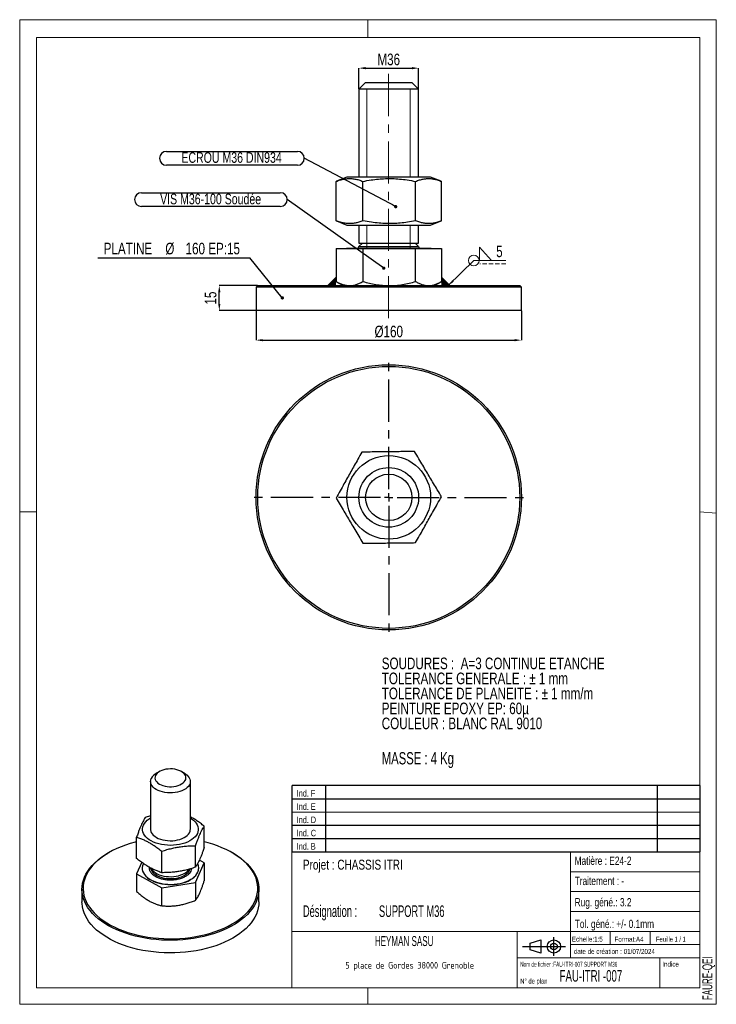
# Model space of a CAD drawing. Header units: millimetres. Extents: x 0 to 210, y 0 to 297.
import ezdxf

# ---------------------------------------------------------------- set-up
doc = ezdxf.new("R2010")
doc.units = ezdxf.units.MM
doc.header["$PDSIZE"] = -1
doc.linetypes.add('CENTERX2', pattern=[20.32, 12.7, -2.54, 2.54, -2.54])
doc.linetypes.add('HIDDEN', pattern=[1.905, 1.27, -0.635])
for name, color, linetype in [('COTES', 1, 'Continuous'), ('NOTES', 6, 'Continuous'), ('TRAIT-MIXTES', 3, 'CENTERX2')]:
    doc.layers.add(name, color=color, linetype=linetype)
doc.layers.add('TRAIT-FORT', color=4, linetype='Continuous', lineweight=25)
doc.styles.add('SLDTEXTSTYLE0', font='TXT', dxfattribs={"width": 0.75})
doc.styles.add('SLDTEXTSTYLE1', font='TXT', dxfattribs={"width": 0.6875})
doc.styles.add('SLDTEXTSTYLE2', font='TXT', dxfattribs={"width": 0.605})
doc.styles.add('SLDTEXTSTYLE3', font='TXT', dxfattribs={"width": 0.692308})
doc.styles.add('SLDTEXTSTYLE4', font='TXT', dxfattribs={"width": 0.7})
doc.styles.add('SLDTEXTSTYLE5', font='TXT', dxfattribs={"width": 0.568363})
doc.styles.add('SLDTEXTSTYLE6', font='TXT', dxfattribs={"width": 0.620127})
doc.styles.add('SLDTEXTSTYLE7', font='TXT', dxfattribs={"width": 0.598219})
doc.styles.add('SLDTEXTSTYLE8', font='ISOCP3', dxfattribs={"width": 0.96})
doc.dimstyles.new('SLDDIMSTYLE0', dxfattribs={"dimtxt": 3.5, "dimasz": 2, "dimexe": 0, "dimexo": 0.0625, "dimgap": 0.875, "dimtad": 1, "dimlfac": 2, "dimrnd": 1e-09, "dimzin": 12, "dimdsep": 46, "dimtxsty": 'SLDTEXTSTYLE0', "dimsah": 1, "dimcen": 0.09, "dimadec": 0, "dimazin": 3, "dimtfac": 1, "dimtmove": 0, "dimatfit": 0, "dimfxl": 1, "dimfrac": 2, "dimtolj": 1, "dimtzin": 12, "dimarcsym": 0})
doc.dimstyles.new('SLDDIMSTYLE1', dxfattribs={"dimtxt": 3.5, "dimasz": 2, "dimexe": 0, "dimexo": 0.0625, "dimgap": 0.875, "dimtad": 1, "dimlfac": 2, "dimrnd": 1e-09, "dimzin": 12, "dimdsep": 46, "dimtxsty": 'SLDTEXTSTYLE0', "dimsah": 1, "dimcen": 0.09, "dimadec": 0, "dimazin": 3, "dimtfac": 1, "dimtofl": 0, "dimtmove": 0, "dimatfit": 3, "dimfxl": 1, "dimfrac": 2, "dimtolj": 1, "dimtzin": 12, "dimarcsym": 0})
doc.dimstyles.new('SLDDIMSTYLE2', dxfattribs={"dimtxt": 0.18, "dimasz": 1, "dimexe": 0, "dimexo": 0.0625, "dimgap": 0, "dimtad": 0, "dimtih": 1, "dimtoh": 1, "dimdec": 0, "dimrnd": 1e-09, "dimzin": 0, "dimdsep": 46, "dimtxsty": 'Standard', "dimblk1": 'DOT', "dimblk2": 'DOT', "dimsah": 1, "dimcen": 0.09, "dimadec": 0, "dimazin": 0, "dimtfac": 1, "dimtdec": 0, "dimtofl": 0, "dimtmove": 0, "dimatfit": 3, "dimldrblk": 'DOT', "dimfxl": 1, "dimfrac": 2, "dimtolj": 1, "dimtzin": 0, "dimarcsym": 0})
doc.dimstyles.new('SLDDIMSTYLE3', dxfattribs={"dimtxt": 0.18, "dimasz": 2, "dimexe": 0, "dimexo": 0.0625, "dimgap": 0, "dimtad": 0, "dimtih": 1, "dimtoh": 1, "dimdec": 0, "dimrnd": 1e-09, "dimzin": 0, "dimdsep": 46, "dimtxsty": 'Standard', "dimsah": 1, "dimcen": 0.09, "dimadec": 0, "dimazin": 0, "dimtfac": 2, "dimtdec": 0, "dimtofl": 0, "dimtmove": 0, "dimatfit": 3, "dimfxl": 1, "dimfrac": 2, "dimtolj": 1, "dimtzin": 0, "dimarcsym": 0})

# ---------------------------------------------------------------- blocks, each defined once
blk = doc.blocks.new('TAB MODIFS')
for p, q in [((123, 20), (0, 20)), ((0, 0), (0, 20)), ((10, 20), (10, 0)), ((110, 20), (110, 0)), ((123, 0), (123, 20)), ((0, 16), (123, 16)), ((0, 8), (123, 8)), ((0, 4), (123, 4)), ((0, 0), (123, 0))]:
    blk.add_line(p, q)
at = {"color": 7, "linetype": 'Continuous', "lineweight": 18}
blk.add_line((0, 12), (123, 12), dxfattribs=at)
at = {"color": 7}
for tag in ['AUTOATTR0', 'AUTOATTR1', 'AUTOATTR2', 'AUTOATTR3', 'AUTOATTR4', 'AUTOATTR5', 'AUTOATTR6', 'AUTOATTR7', 'AUTOATTR8', 'AUTOATTR9']:
    blk.add_attdef(tag, (0, 0), '', height=1, dxfattribs=at)
at = {"layer": 'NOTES', "color": 211, "char_height": 2, "attachment_point": 1, "style": 'SLDTEXTSTYLE0'}
for s, insert in [('Ind. F', (1.36, 18.66)), ('Ind. E', (1.36, 14.66)), ('Ind. D', (1.36, 10.66)), ('Ind. C', (1.36, 6.66)), ('Ind. B', (1.36, 2.66))]:
    blk.add_mtext(s, dxfattribs=dict(at, insert=insert))
blk = doc.blocks.new('Bloc2')
for p, q in [((2.32, 3.8), (5.55, 4.8)), ((2.32, 1.8), (2.32, 3.8)), ((5.55, 4.8), (5.55, 0.8)), ((9.48, 0), (9.48, 5.6)), ((0, 2.8), (12.98, 2.8)), ((5.55, 0.8), (2.32, 1.8))]:
    blk.add_line(p, q)
for radius in [2, 1]:
    blk.add_circle((9.48, 2.8), radius)
blk = doc.blocks.new('SW_NOTE_0')
at = {"layer": 'NOTES', "color": 0, "char_height": 3.5, "attachment_point": 1, "style": 'SLDTEXTSTYLE0'}
for s, insert in [('SOUDURES :  A=3 CONTINUE ETANCHE', (0, 4.51)), ('TOLERANCE GENERALE : ± 1 mm', (0, -0.01)), ('TOLERANCE DE PLANEITE : ± 1 mm/m', (0, -4.54)), ('PEINTURE EPOXY EP: 60µ', (0, -9.07)), ('COULEUR : BLANC RAL 9010', (0, -13.59))]:
    blk.add_mtext(s, dxfattribs=dict(at, insert=insert))
blk = doc.blocks.new('SW_NOTE_1')
at = {"layer": 'NOTES', "color": 0, "char_height": 3.5, "attachment_point": 1, "style": 'SLDTEXTSTYLE7'}
for s, insert in [('Désignation :', (0, 4.51)), ('SUPPORT M36', (22.92, 4.51))]:
    blk.add_mtext(s, dxfattribs=dict(at, insert=insert))
blk = doc.blocks.new('SW_NOTE_2')
at = {"layer": 'NOTES', "color": 0, "insert": (20.94, 2.58), "char_height": 2, "attachment_point": 2, "style": 'SLDTEXTSTYLE8'}
blk.add_mtext('5 place de Gordes 38000 Grenoble', dxfattribs=at)
blk = doc.blocks.new('_D')
at = {"layer": 'COTES', "color": 0, "lineweight": -2, "transparency": 16777216}
for p, q in [((71.68, 216.79), (60.16, 216.79)), ((60.16, 211.29), (60.16, 214.79)), ((71.18, 209.29), (60.16, 209.29))]:
    blk.add_line(p, q, dxfattribs=at)
at = {"layer": 'COTES', "color": 0, "transparency": 16777216}
for points in [[(59.82, 214.79), (60.49, 214.79), (60.16, 216.79)], [(59.82, 211.29), (60.49, 211.29), (60.16, 209.29)]]:
    blk.add_solid(points, dxfattribs=at)
at = {"layer": 'Defpoints', "color": 0, "transparency": 16777216}
for p in [(60.16, 216.79), (71.74, 216.79), (71.24, 209.29)]:
    blk.add_point(p, dxfattribs=at)
at = {"layer": 'COTES', "color": 0, "transparency": 16777216, "insert": (55.78, 213.04), "char_height": 3.5, "attachment_point": 2, "rotation": 90, "style": 'SLDTEXTSTYLE0'}
blk.add_mtext('\\A1;15', dxfattribs=at)
blk = doc.blocks.new('_D_1')
at = {"layer": 'COTES', "color": 0, "lineweight": -2, "transparency": 16777216}
for p, q in [((71.24, 209.23), (71.24, 200.33)), ((151.24, 209.23), (151.24, 200.33)), ((73.24, 200.33), (149.24, 200.33))]:
    blk.add_line(p, q, dxfattribs=at)
at = {"layer": 'COTES', "color": 0, "transparency": 16777216}
for points in [[(73.24, 200.66), (73.24, 200), (71.24, 200.33)], [(149.24, 200.66), (149.24, 200), (151.24, 200.33)]]:
    blk.add_solid(points, dxfattribs=at)
at = {"layer": 'Defpoints', "color": 0, "transparency": 16777216}
for p in [(71.24, 209.29), (151.24, 209.29), (151.24, 200.33)]:
    blk.add_point(p, dxfattribs=at)
at = {"layer": 'COTES', "color": 0, "transparency": 16777216, "insert": (111.24, 204.7), "char_height": 3.5, "attachment_point": 2, "style": 'SLDTEXTSTYLE0'}
blk.add_mtext('\\A1;%%c160', dxfattribs=at)
blk = doc.blocks.new('_D_2')
at = {"layer": 'COTES', "color": 0, "lineweight": -2, "transparency": 16777216}
for p, q in [((102.24, 276.1), (102.24, 282.38)), ((104.24, 282.38), (118.24, 282.38)), ((120.24, 276.1), (120.24, 282.38))]:
    blk.add_line(p, q, dxfattribs=at)
at = {"layer": 'COTES', "color": 0, "transparency": 16777216}
for points in [[(104.24, 282.72), (104.24, 282.05), (102.24, 282.38)], [(118.24, 282.72), (118.24, 282.05), (120.24, 282.38)]]:
    blk.add_solid(points, dxfattribs=at)
at = {"layer": 'Defpoints', "color": 0, "transparency": 16777216}
for p in [(120.24, 282.38), (102.24, 276.04), (120.24, 276.04)]:
    blk.add_point(p, dxfattribs=at)
at = {"layer": 'COTES', "color": 0, "transparency": 16777216, "insert": (111.24, 286.76), "char_height": 3.5, "attachment_point": 2, "style": 'SLDTEXTSTYLE0'}
blk.add_mtext('\\A1;M36', dxfattribs=at)
blk = doc.blocks.new('SW_NOTE_3')
at = {"layer": 'NOTES', "color": 0}
blk.add_line((-45.84, 0), (0, 0), dxfattribs=at)
at = {"layer": 'NOTES', "color": 0, "char_height": 3.5, "attachment_point": 2, "style": 'SLDTEXTSTYLE0'}
for s, insert in [('PLATINE', (-36.72, 4.56)), ('%%c', (-24.08, 4.56)), ('160 EP:15', (-11.15, 4.56))]:
    blk.add_mtext(s, dxfattribs=dict(at, insert=insert))
blk = doc.blocks.new('_DOT')
at = {"color": 0, "linetype": 'ByBlock', "lineweight": -2}
blk.add_line((-0.5, 0), (-1, 0), dxfattribs=at)
at = {"color": 0, "linetype": 'ByBlock', "const_width": 0.5}
blk.add_lwpolyline([(-0.25, 0, 1), (0.25, 0, 1)], format="xyb", close=True, dxfattribs=at)
blk = doc.blocks.new('SW_NOTE_4')
at = {"layer": 'NOTES', "color": 0}
for p, q in [((-41.57, 2.08), (-2.08, 2.08)), ((-2.08, -2.08), (-41.57, -2.08))]:
    blk.add_line(p, q, dxfattribs=at)
for centre, start, end in [((-41.57, 0), 90, 270), ((-2.08, 0), 270, 90)]:
    blk.add_arc(centre, 2.08, start, end, dxfattribs=at)
at = {"layer": 'NOTES', "color": 0, "insert": (-21.93, 1.82), "char_height": 3.175, "attachment_point": 2, "style": 'SLDTEXTSTYLE0'}
blk.add_mtext('ECROU M36 DIN934', dxfattribs=at)
blk = doc.blocks.new('SW_NOTE_5')
at = {"layer": 'NOTES', "color": 0}
for p, q in [((-43.96, 2.08), (-2.08, 2.08)), ((-2.08, -2.08), (-43.96, -2.08))]:
    blk.add_line(p, q, dxfattribs=at)
for centre, start, end in [((-43.96, 0), 90, 270), ((-2.08, 0), 270, 90)]:
    blk.add_arc(centre, 2.08, start, end, dxfattribs=at)
at = {"layer": 'NOTES', "color": 0, "insert": (-23.09, 1.77), "char_height": 3.175, "attachment_point": 2, "style": 'SLDTEXTSTYLE0'}
blk.add_mtext('VIS M36-100 Soudée', dxfattribs=at)
blk = doc.blocks.new('SW_SYMBOL_WELD_FILL')
at = {"color": 0, "linetype": 'Continuous', "lineweight": 18}
for p, q in [((100, 0), (100, 900)), ((100, 900), (900, 0)), ((100, 0), (900, 0))]:
    blk.add_line(p, q, dxfattribs=at)
blk = doc.blocks.new('SW_WELDSYMBOL_0')
at = {"color": 0, "linetype": 'Continuous', "lineweight": 18}
blk.add_line((9.64, 0), (0, 0), dxfattribs=at)
at = {"color": 0, "linetype": 'HIDDEN', "lineweight": 18}
blk.add_line((9.64, -1), (1.8, -1), dxfattribs=at)
at = {"color": 0, "linetype": 'Continuous', "lineweight": 18}
blk.add_circle((0, 0), 1.62, dxfattribs=at)
at = {"color": 0, "linetype": 'Continuous', "lineweight": 18, "xscale": 0.004470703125, "yscale": 0.004470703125, "zscale": 0.004470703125}
blk.add_blockref('SW_SYMBOL_WELD_FILL', (1.27, 0), dxfattribs=at)
at = {"color": 0, "linetype": 'Continuous', "lineweight": 18, "insert": (6.75, 4.51), "char_height": 3.5, "attachment_point": 1, "style": 'SLDTEXTSTYLE0'}
blk.add_mtext('5', dxfattribs=at)
blk = doc.blocks.new('SW_CENTERMARKSYMBOL_0')
at = {"layer": 'TRAIT-MIXTES', "color": 0}
for p, q in [((0, 2.5), (0, 40.75)), ((-2.5, 0), (-40.75, 0)), ((0, 0), (-1.25, 0)), ((0, 0), (0, 1.25)), ((0, 0), (0, -1.25)), ((0, 0), (1.25, 0)), ((2.5, 0), (40.75, 0)), ((0, -2.5), (0, -40.75))]:
    blk.add_line(p, q, dxfattribs=at)

msp = doc.modelspace()

# ---------------------------------------------------------------- hatches: boundary and pattern name
at = {"lineweight": 18}
for points in [[(95.364, 219.2888), (95.364, 218.0169), (95.364, 216.7888), (92.864, 216.7888)], [(127.116, 219.2888), (127.116, 218.0169), (127.116, 216.7888), (129.616, 216.7888)]]:
    msp.add_hatch(color=256, dxfattribs=at).paths.add_polyline_path(points, flags=0)

# ---------------------------------------------------------------- linework, layer by layer
for p, q in [((-0.0171, 297), (209.9829, 297)), ((-0.0171, 297), (-0.0171, 0)), ((104.9829, 297), (104.9829, 291.6268)), ((209.9829, 297), (209.9829, 0)), ((5, 291.6268), (205, 291.6268)), ((5, 291.6268), (5, 148.5091)), ((205, 291.6268), (204.9999, 5.0001)), ((102.24, 276.0388), (117.7221, 276.0388)), ((104.6165, 276.0388), (104.6165, 249.5388)), ((117.7221, 276.0388), (117.7221, 249.5388)), ((104.6165, 235.0388), (104.6165, 227.8992)), ((117.7221, 235.0388), (117.7221, 227.8888)), ((95.364, 219.2888), (92.864, 216.7888)), ((127.116, 219.2888), (129.616, 216.7888)), ((-0.0171, 148.5091), (5, 148.5091)), ((5, 148.5091), (5, 5.0001)), ((205, 148.5184), (209.9829, 148.1054)), ((5, 67.6922), (5, 5.0001)), ((81.9999, 46.0001), (81.9999, 5.0001)), ((204.9999, 46.0001), (81.9999, 46.0001)), ((165.9999, 46.0001), (165.9999, 14.0001)), ((204.9999, 46.0001), (204.9999, 5.0001)), ((165.9999, 40.0001), (204.9999, 40.0001)), ((165.9999, 34.0001), (204.9999, 34.0001)), ((165.9999, 28.0001), (204.9999, 28.0001)), ((81.9999, 22.0001), (204.9999, 22.0001)), ((149.9999, 22.0001), (149.9999, 5.0001)), ((177.9999, 22.0001), (177.9999, 18.0001)), ((189.9999, 22.0001), (189.9999, 18.0001)), ((165.9999, 18.0001), (204.9999, 18.0001)), ((149.9999, 14.0001), (204.9999, 14.0001)), ((192.9999, 14.0001), (192.9999, 5.0001)), ((5, 5.0001), (204.9999, 5.0001)), ((81.9999, 5.0001), (204.9999, 5.0001)), ((104.9829, 0), (104.9829, 5.0001)), ((-0.0171, 0), (209.9829, 0))]:
    msp.add_line(p, q, dxfattribs=at)
at = {"layer": 'TRAIT-FORT', "lineweight": 25}
for p, q in [((104.24, 278.0388), (102.24, 276.0388)), ((104.24, 278.0388), (105.2206, 278.0388)), ((105.2206, 278.0388), (118.24, 278.0388)), ((120.24, 276.0388), (118.24, 278.0388)), ((102.24, 276.0388), (102.24, 249.5388)), ((103.5008, 276.0388), (102.24, 276.0388)), ((120.24, 276.0388), (103.5008, 276.0388)), ((120.24, 249.5388), (120.24, 276.0388)), ((98.6255, 249.5388), (95.4719, 248.2647)), ((105.0654, 249.5388), (98.6255, 249.5388)), ((123.8545, 249.5388), (105.0654, 249.5388)), ((127.0081, 248.2647), (123.8545, 249.5388)), ((95.4801, 248.2623), (95.364, 248.2206)), ((95.364, 236.357), (95.364, 248.2206)), ((103.4684, 236.357), (103.4684, 248.2206)), ((119.3444, 236.357), (119.3444, 248.2206)), ((127.116, 236.357), (127.116, 248.2206)), ((95.364, 236.357), (95.4801, 236.315)), ((95.4719, 236.3129), (98.6255, 235.0388)), ((98.6255, 235.0388), (105.0654, 235.0388)), ((102.24, 235.0388), (102.24, 229.6213)), ((105.0654, 235.0388), (123.8545, 235.0388)), ((120.24, 229.6213), (120.24, 235.0388)), ((123.8545, 235.0388), (127.0081, 236.3129)), ((103.3225, 229.6213), (102.24, 228.5388)), ((102.24, 229.6213), (120.24, 229.6213)), ((120.24, 228.5388), (119.1575, 229.6213)), ((95.364, 227.9388), (95.364, 218.0169)), ((95.364, 227.9388), (103.4684, 227.9388)), ((98.4625, 228.0388), (98.4625, 227.9388)), ((98.4625, 228.0388), (124.0175, 228.0388)), ((102.24, 228.5388), (120.24, 228.5388)), ((103.4684, 227.9388), (103.4684, 218.0169)), ((103.4684, 227.9388), (119.3444, 227.9388)), ((119.3444, 218.0169), (119.3444, 227.9388)), ((119.3444, 227.9388), (127.116, 227.9388)), ((124.0175, 227.9388), (124.0175, 228.0388)), ((127.116, 227.9388), (127.116, 218.0169)), ((95.4718, 217.9596), (95.364, 218.0169)), ((95.4694, 217.9554), (97.49, 216.7888)), ((124.99, 216.7888), (127.0106, 217.9554)), ((71.74, 216.7888), (71.24, 216.2888)), ((71.24, 216.2888), (71.24, 209.2888)), ((151.24, 216.2888), (71.24, 216.2888)), ((71.74, 216.7888), (150.74, 216.7888)), ((151.24, 216.2888), (150.74, 216.7888)), ((151.24, 209.2888), (151.24, 216.2888)), ((147.5879, 209.2888), (71.24, 209.2888)), ((151.24, 209.2888), (147.5879, 209.2888)), ((42.1257, 70.2197), (41.1827, 69.6751)), ((49.6694, 69.6751), (48.7264, 70.2197)), ((39.4261, 67.2263), (39.4261, 52.8008)), ((51.4261, 52.8008), (51.4261, 67.2263)), ((39.4261, 56.8416), (37.8515, 56.3513)), ((55.6163, 47.2779), (55.6163, 53.736)), ((35.2359, 43.9723), (35.2359, 50.4304)), ((53.0007, 41.357), (53.0007, 47.8151)), ((26.8026, 45.7206), (26.5668, 45.5845)), ((42.8105, 39.7042), (42.8105, 46.1623)), ((64.2853, 45.5845), (64.0496, 45.7206)), ((36.756, 42.8309), (35.2359, 39.3898)), ((53.0007, 36.7745), (55.6163, 42.6954)), ((55.6163, 42.6954), (54.1584, 43.5169)), ((55.6163, 42.6954), (55.6163, 37.2943)), ((35.2359, 39.3898), (42.8105, 35.1216)), ((35.2359, 39.3898), (35.2359, 33.9887)), ((36.9077, 41.097), (36.9077, 41.0426)), ((53.9444, 41.0426), (53.9444, 41.097)), ((42.8105, 35.1216), (53.0007, 36.7745)), ((53.0007, 36.7745), (53.0007, 31.3734)), ((18.7594, 34.7008), (18.7594, 30.8903)), ((42.8105, 29.7205), (42.8105, 35.1216)), ((72.0927, 30.8903), (72.0927, 34.7008))]:
    msp.add_line(p, q, dxfattribs=at)
at = {"layer": 'TRAIT-FORT', "lineweight": 25, "flags": 128}
for points in [[(49.6694, 69.6751), (49.9684, 69.4894), (50.4324, 69.1355), (50.8142, 68.7502), (51.1075, 68.34), (51.3075, 67.9114), (51.411, 67.4716), (51.4162, 67.0278), (51.323, 66.5872), (51.1331, 66.1571), (50.8494, 65.7446), (50.4766, 65.3564), (50.0209, 64.9989), (49.4898, 64.678), (48.892, 64.3989), (48.2372, 64.1663), (47.5363, 63.9839), (46.8007, 63.8547), (46.0426, 63.7809), (45.2743, 63.7637), (44.5085, 63.8033), (43.7578, 63.8992), (43.0345, 64.0496), (42.3505, 64.2523), (41.7169, 64.5037), (41.1443, 64.7999), (40.642, 65.1359), (40.2182, 65.5062), (39.8799, 65.9048), (39.6327, 66.3251), (39.4807, 66.7602), (39.4262, 67.2029), (39.4703, 67.646), (39.6122, 68.0822), (39.6122, 68.0822)], [(40.9041, 68.9808), (40.7844, 68.5936), (40.7636, 68.2005), (40.8422, 67.8098), (41.0185, 67.4299), (41.2887, 67.0688), (41.6471, 66.7344), (42.0861, 66.4336), (42.5962, 66.1729), (43.1666, 65.9578), (43.7852, 65.7931), (44.4388, 65.682), (45.1134, 65.6271), (45.7947, 65.6295), (46.4681, 65.6891), (47.1193, 65.8046), (47.7345, 65.9737), (48.3004, 66.1927), (48.805, 66.4569), (49.2377, 66.7607), (49.5891, 67.0977), (49.8518, 67.4606), (50.0201, 67.8417), (50.0906, 68.2328), (50.0616, 68.6258), (49.9338, 69.0121), (49.71, 69.3836), (49.3948, 69.7323), (48.9951, 70.0508), (48.5193, 70.3322), (47.9775, 70.5707), (47.3814, 70.7612), (46.7436, 70.8995), (46.0778, 70.9827), (45.398, 71.009), (44.7188, 70.9779), (44.0548, 70.8901), (43.4199, 70.7474), (42.8278, 70.5529), (42.2911, 70.3106), (41.8212, 70.0258), (41.4281, 69.7046), (41.1202, 69.3538), (40.9041, 68.9808)], [(37.3299, 51.4876), (37.1314, 52.0006), (37.0302, 52.523), (37.0274, 53.0487), (37.123, 53.5715), (37.3161, 54.0852), (37.6041, 54.5838), (37.9839, 55.0616), (38.451, 55.5129), (38.9998, 55.9323), (39.4261, 56.2025)], [(51.4261, 56.2025), (51.8188, 55.9551), (52.3721, 55.5376), (52.844, 55.088), (53.2289, 54.6116), (53.5223, 54.114), (53.7207, 53.6009), (53.822, 53.0785), (53.8248, 52.5528), (53.7291, 52.0301), (53.5361, 51.5164), (53.248, 51.0177), (52.8682, 50.5399), (52.4012, 50.0887), (51.8523, 49.6692), (51.2282, 49.2865), (50.536, 48.945), (49.7839, 48.6486), (48.9807, 48.401), (48.1358, 48.2049), (47.2592, 48.0627), (46.361, 47.9761), (45.4519, 47.946), (44.5425, 47.9728), (43.6435, 48.0563), (42.7654, 48.1954), (41.9184, 48.3884), (41.1126, 48.6332), (40.3574, 48.9269), (39.6616, 49.266), (39.0333, 49.6465), (38.48, 50.064), (38.0082, 50.5136), (37.6233, 50.99), (37.3299, 51.4876), (37.3299, 51.4876)], [(39.6497, 51.8639), (39.9047, 51.4451), (40.2503, 51.0487), (40.6809, 50.681), (41.1895, 50.3481), (41.7675, 50.0555), (42.4057, 49.8079), (43.0935, 49.6095), (43.8195, 49.4635), (44.5719, 49.3723), (45.3384, 49.3374), (46.1063, 49.3594), (46.863, 49.4379), (47.5962, 49.5715), (48.2937, 49.7583), (48.9441, 49.9949), (49.5368, 50.2777), (50.0619, 50.6018), (50.5109, 50.9621), (50.8765, 51.3526), (51.1525, 51.7668), (51.3345, 52.1981), (51.4195, 52.6392), (51.4261, 52.8008)], [(35.2359, 48.9905), (34.7762, 48.8762), (33.3138, 48.4713), (31.8973, 48.0153), (30.5321, 47.5097), (29.2235, 46.9567), (27.9763, 46.3581), (26.7953, 45.7164), (25.685, 45.0339), (24.6495, 44.3133), (23.6929, 43.5572), (22.8187, 42.7685), (22.0303, 41.9503), (21.3306, 41.1056), (20.7223, 40.2377), (20.2078, 39.3498), (19.7889, 38.4453), (19.4672, 37.5276), (19.244, 36.6002), (19.1202, 35.6666), (19.0961, 34.7305), (19.1719, 33.7952), (19.3473, 32.8644), (19.6216, 31.9416), (19.9938, 31.0303), (20.4625, 30.134), (21.0258, 29.256), (21.6818, 28.3997), (22.4278, 27.5683), (23.261, 26.765), (24.1783, 25.9929), (25.1763, 25.2548), (26.251, 24.5536), (27.3985, 23.8919), (28.6143, 23.2722), (29.8939, 22.697), (31.2325, 22.1683), (32.6249, 21.6881), (34.0658, 21.2584), (35.5499, 20.8807), (37.0714, 20.5564), (38.6246, 20.2869), (40.2036, 20.073), (41.8024, 19.9157), (43.4149, 19.8154), (45.0351, 19.7727), (46.6568, 19.7877), (48.2738, 19.8602), (49.88, 19.9901), (51.4693, 20.1768), (53.0357, 20.4196), (54.5732, 20.7176), (56.076, 21.0697), (57.5384, 21.4746), (58.9549, 21.9306), (60.32, 22.4362), (61.6287, 22.9893), (62.8759, 23.5878), (64.0569, 24.2295), (65.1672, 24.912), (66.2026, 25.6327), (67.1592, 26.3887), (68.0334, 27.1774), (68.8218, 27.9956), (69.5215, 28.8403), (70.1298, 29.7082), (70.6444, 30.5961), (71.0633, 31.5007), (71.3849, 32.4184), (71.6081, 33.3457), (71.732, 34.2793), (71.7561, 35.2155), (71.6803, 36.1507), (71.5049, 37.0815), (71.2306, 38.0043), (70.8583, 38.9156), (70.3897, 39.812), (69.8263, 40.69), (69.1704, 41.5463), (68.4244, 42.3776), (67.5911, 43.1809), (66.6738, 43.953), (65.6759, 44.6911), (64.6012, 45.3923), (63.4537, 46.054), (62.2378, 46.6737), (60.9582, 47.2489), (59.6197, 47.7776), (58.2273, 48.2578), (56.7863, 48.6875), (55.6163, 48.9905)], [(64.2853, 45.5845), (64.6349, 45.3787), (65.7269, 44.6828), (66.7432, 43.9498), (67.6803, 43.1824), (68.5346, 42.3834), (69.303, 41.5558), (69.9825, 40.7028), (70.5706, 39.8274), (71.0652, 38.9329), (71.4645, 38.0227), (71.7669, 37.1001), (71.9712, 36.1686), (72.0769, 35.2317), (72.0834, 34.2927), (71.9907, 33.3553), (71.7992, 32.4229), (71.5096, 31.499), (71.123, 30.587), (70.6407, 29.6903), (70.0647, 28.8122), (69.397, 27.956), (68.6401, 27.1249), (67.7969, 26.322), (66.8705, 25.5503), (65.8643, 24.8126), (64.782, 24.1117), (63.6278, 23.4502), (62.4058, 22.8305), (61.1207, 22.255), (59.7771, 21.7258), (58.3802, 21.2449), (56.9352, 20.814), (55.4472, 20.4348), (53.9221, 20.1087), (52.3653, 19.8368), (50.7827, 19.6202), (49.1801, 19.4598), (47.5636, 19.356), (45.9392, 19.3093), (44.3128, 19.3199), (42.6906, 19.3877), (41.0786, 19.5124), (39.4827, 19.6937), (37.9089, 19.9307), (36.3631, 20.2228), (34.8511, 20.5687), (33.3783, 20.9671), (31.9504, 21.4167), (30.5726, 21.9156), (29.2501, 22.4622), (27.9877, 23.0542), (26.7902, 23.6896), (25.6621, 24.366), (24.6074, 25.0808), (23.6302, 25.8313), (22.7341, 26.6149), (21.9224, 27.4286), (21.1982, 28.2693), (20.564, 29.1339), (20.0224, 30.0193), (19.5753, 30.922), (19.2243, 31.8388), (18.9708, 32.7663), (18.8157, 33.701), (18.7596, 34.6393), (18.8027, 35.5779), (18.9449, 36.5133), (19.1855, 37.4419), (19.5238, 38.3603), (19.9585, 39.2651), (20.4878, 40.1529), (21.11, 41.0204), (21.8226, 41.8644), (22.623, 42.6818), (23.5083, 43.4695), (24.475, 44.2245), (25.5198, 44.9442), (26.5668, 45.5845)], [(37.2439, 42.4648), (37.1719, 42.3122), (36.9927, 41.7899), (36.9124, 41.2594), (36.9319, 40.7271), (37.051, 40.1991), (37.2682, 39.6816), (37.5811, 39.1807), (37.986, 38.7023), (38.4781, 38.252), (39.0517, 37.835), (39.7, 37.4563), (40.4154, 37.1202), (41.1896, 36.8308), (42.0135, 36.5914), (42.8773, 36.4048), (43.7711, 36.2732), (44.6842, 36.1982), (45.6061, 36.1806), (46.5258, 36.2206), (47.4326, 36.3179), (48.3159, 36.4711), (49.1654, 36.6786), (49.971, 36.9379), (50.7233, 37.246), (51.4135, 37.5992), (52.0335, 37.9934), (52.576, 38.424), (53.0348, 38.8859), (53.4043, 39.3738), (53.6802, 39.8818)], [(36.9077, 41.0426), (36.9319, 40.6727), (37.051, 40.1447), (37.2682, 39.6272), (37.5811, 39.1263), (37.986, 38.6479), (38.4781, 38.1975), (39.0517, 37.7806), (39.7, 37.4018), (40.4154, 37.0658), (41.1896, 36.7763), (42.0135, 36.5369), (42.8773, 36.3503), (43.7711, 36.2188), (44.6842, 36.1437), (45.6061, 36.1262), (46.5258, 36.1662), (47.4326, 36.2634), (48.3159, 36.4167), (49.1654, 36.6242), (49.971, 36.8835), (50.7233, 37.1915), (51.4135, 37.5447), (52.0335, 37.9389), (52.576, 38.3695), (53.0348, 38.8315), (53.4043, 39.3193), (53.6802, 39.8274)], [(39.4421, 41.1159), (39.4578, 41.0133), (39.5857, 40.5756), (39.8094, 40.151), (40.1254, 39.7464), (40.5284, 39.3684), (41.0118, 39.0233), (41.5677, 38.7166), (42.1869, 38.4536), (42.8594, 38.2384), (43.574, 38.0746), (44.319, 37.965), (45.0821, 37.9112), (45.851, 37.9142), (46.6128, 37.9739), (47.3552, 38.0894), (48.0659, 38.2587), (48.7332, 38.4791), (49.3462, 38.747), (49.8949, 39.0579), (50.3702, 39.4068), (50.7643, 39.7879), (51.0708, 40.195), (51.2845, 40.6213), (51.3541, 40.8343)], [(39.6608, 40.999), (39.7447, 40.8448), (40.038, 40.4345), (40.4198, 40.0493), (40.8838, 39.6954), (41.4224, 39.3787), (42.0267, 39.1043), (42.6869, 38.8768), (43.392, 38.6999), (44.1305, 38.5764), (44.8903, 38.5086), (45.6589, 38.4973), (46.4237, 38.543), (47.1721, 38.6446), (47.8918, 38.8007), (48.571, 39.0087), (49.1986, 39.2651), (49.7643, 39.5657), (50.2587, 39.9056), (50.6738, 40.2792), (51.0027, 40.6804), (51.0568, 40.7622)], [(54.689, 16.4545), (53.1473, 16.1553), (51.5768, 15.911), (49.9835, 15.7224), (48.3732, 15.5902), (46.752, 15.515), (45.1259, 15.4969), (43.5008, 15.5361), (41.8829, 15.6324), (40.2782, 15.7855), (38.6927, 15.9948), (37.1322, 16.2594), (35.6025, 16.5785), (34.1094, 16.9509), (32.6584, 17.3751), (31.2549, 17.8496), (29.9041, 18.3726), (28.6111, 18.9421), (27.3806, 19.5561), (26.2172, 20.2123), (25.1253, 20.9082), (24.1089, 21.6412), (23.1718, 22.4087), (22.3175, 23.2076), (21.5492, 24.0352), (20.8697, 24.8883), (20.2815, 25.7637), (19.7869, 26.6581), (19.3877, 27.5684), (19.0853, 28.4909), (18.8809, 29.4224), (18.7753, 30.3594), (18.7594, 30.8903)], [(72.0927, 30.8903), (72.0494, 30.0131), (71.9073, 29.0778), (71.6666, 28.1492), (71.3283, 27.2308), (70.8937, 26.326), (70.3643, 25.4382), (69.7422, 24.5706), (69.0295, 23.7266), (68.2291, 22.9092), (67.3439, 22.1216), (66.3771, 21.3665), (65.3324, 20.6469), (64.2136, 19.9653), (63.025, 19.3245), (61.7708, 18.7266), (60.4559, 18.174), (59.085, 17.6687), (57.6634, 17.2126), (56.1962, 16.8073), (54.689, 16.4545)]]:
    msp.add_lwpolyline(points, dxfattribs=at)
at = {"layer": 'TRAIT-FORT', "lineweight": 25}
for radius in [40, 39.5, 12.6145, 9, 7]:
    msp.add_circle((111.24, 152.9085), radius, dxfattribs=at)
for centre, radius, start, end in [((101.74, 228.5388), 0.5, 270, 360), ((120.74, 228.5388), 0.5, 180, 270), ((42.9856, 66.3268), 3.8029, 118.299315, 152.508826), ((41.5327, 52.8085), 2.1067, 180.211232, 206.642185), ((50.9817, 41.098), 2.96, 335.739799, 26.056588), ((50.9723, 41.0524), 2.9721, 335.659285, 359.810452)]:
    msp.add_arc(centre, radius, start, end, dxfattribs=at)
for points, knots in [([(95.364, 248.2206), (95.7764, 248.3732), (96.5632, 248.6643), (97.7153, 248.9395), (98.8053, 249.0805), (99.8915, 249.0899), (101.0134, 248.9603), (102.2162, 248.6825), (103.0375, 248.3796), (103.4684, 248.2206)], [0, 0, 0, 0, 0.15416453, 0.29416558, 0.42615388, 0.55534005, 0.69300935, 0.83890349, 1, 1, 1, 1]), ([(103.4684, 248.2206), (104.2762, 248.3732), (105.8176, 248.6643), (108.0744, 248.9395), (110.2096, 249.0805), (112.3374, 249.0899), (114.5352, 248.9603), (116.8914, 248.6825), (118.5002, 248.3796), (119.3444, 248.2206)], [0, 0, 0, 0, 0.15416449, 0.29416556, 0.42615383, 0.55534004, 0.69300931, 0.83890349, 1, 1, 1, 1]), ([(119.3444, 248.2206), (119.7398, 248.3732), (120.4943, 248.6643), (121.5991, 248.9395), (122.6443, 249.0805), (123.6859, 249.0899), (124.7618, 248.9603), (125.9152, 248.6825), (126.7027, 248.3796), (127.116, 248.2206)], [0, 0, 0, 0, 0.15416447, 0.29416552, 0.42615379, 0.55534004, 0.6930093, 0.83890348, 1, 1, 1, 1]), ([(103.4684, 236.357), (103.0561, 236.2044), (102.2692, 235.9133), (101.1172, 235.6382), (100.0272, 235.4971), (98.941, 235.4878), (97.819, 235.6174), (96.6163, 235.8952), (95.795, 236.1981), (95.364, 236.357)], [0, 0, 0, 0, 0.15416445, 0.29416551, 0.42615391, 0.55534006, 0.69300934, 0.8389035, 1, 1, 1, 1]), ([(119.3444, 236.357), (118.5366, 236.2044), (116.9952, 235.9133), (114.7384, 235.6382), (112.6032, 235.4971), (110.4755, 235.4878), (108.2776, 235.6174), (105.9214, 235.8952), (104.3127, 236.1981), (103.4684, 236.357)], [0, 0, 0, 0, 0.15416448, 0.29416552, 0.42615391, 0.55534009, 0.69300935, 0.83890351, 1, 1, 1, 1]), ([(127.116, 236.357), (126.7205, 236.2044), (125.966, 235.9133), (124.8612, 235.6382), (123.816, 235.4971), (122.7745, 235.4878), (121.6986, 235.6174), (120.5452, 235.8952), (119.7577, 236.1981), (119.3444, 236.357)], [0, 0, 0, 0, 0.15416449, 0.29416555, 0.42615393, 0.55534011, 0.69300935, 0.83890354, 1, 1, 1, 1]), ([(95.364, 218.0169), (95.6911, 217.8414), (96.3464, 217.4897), (97.3521, 217.1037), (98.3769, 216.8393), (99.069, 216.8057), (99.4162, 216.7888)], [0, 0, 0, 0, 0.24726854, 0.49536275, 0.74687399, 1, 1, 1, 1]), ([(99.4162, 216.7888), (99.7543, 216.8048), (100.4327, 216.8369), (101.4497, 217.0938), (102.4648, 217.4789), (103.1334, 217.8374), (103.4684, 218.0169)], [0, 0, 0, 0, 0.24649101, 0.49459348, 0.74679294, 1, 1, 1, 1]), ([(103.4684, 218.0169), (104.1092, 217.8414), (105.3928, 217.4897), (107.3629, 217.1037), (109.3704, 216.8393), (110.7263, 216.8057), (111.4064, 216.7888)], [0, 0, 0, 0, 0.24726856, 0.49536275, 0.74687397, 1, 1, 1, 1]), ([(111.4064, 216.7888), (112.0687, 216.8048), (113.3976, 216.8369), (115.3899, 217.0938), (117.3784, 217.4789), (118.6882, 217.8374), (119.3444, 218.0169)], [0, 0, 0, 0, 0.2464911, 0.49459348, 0.74679308, 1, 1, 1, 1]), ([(119.3444, 218.0169), (119.6581, 217.8414), (120.2864, 217.4897), (121.2508, 217.1037), (122.2335, 216.8393), (122.8973, 216.8057), (123.2302, 216.7888)], [0, 0, 0, 0, 0.24726851, 0.49536282, 0.74687401, 1, 1, 1, 1]), ([(123.2302, 216.7888), (123.5544, 216.8048), (124.2049, 216.8369), (125.1802, 217.0938), (126.1536, 217.4789), (126.7947, 217.8374), (127.116, 218.0169)], [0, 0, 0, 0, 0.24649109, 0.49459343, 0.74679305, 1, 1, 1, 1]), ([(103.1356, 166.5614), (102.7402, 165.8569), (101.9857, 164.5128), (100.8809, 162.5446), (99.8357, 160.6826), (98.7941, 158.827), (97.7182, 156.9103), (96.5648, 154.8555), (95.7773, 153.4526), (95.364, 152.7163)], [0, 0, 0, 0, 0.15416449, 0.29416554, 0.42615381, 0.55534004, 0.6930093, 0.83890349, 1, 1, 1, 1]), ([(119.0116, 166.7536), (118.2038, 166.7438), (116.6624, 166.7251), (114.4056, 166.6978), (112.2704, 166.672), (110.1426, 166.6462), (107.9448, 166.6196), (105.5886, 166.5911), (103.9798, 166.5716), (103.1356, 166.5614)], [0, 0, 0, 0, 0.15416452, 0.29416558, 0.42615384, 0.55534004, 0.69300932, 0.8389035, 1, 1, 1, 1]), ([(127.116, 153.1006), (126.7036, 153.7953), (125.9168, 155.1209), (124.7647, 157.0617), (123.6747, 158.8979), (122.5885, 160.7277), (121.4666, 162.6178), (120.2638, 164.644), (119.4425, 166.0275), (119.0116, 166.7536)], [0, 0, 0, 0, 0.15416453, 0.29416557, 0.42615385, 0.55534006, 0.69300934, 0.83890351, 1, 1, 1, 1]), ([(95.364, 152.7163), (95.7764, 152.0217), (96.5632, 150.6961), (97.7153, 148.7553), (98.8053, 146.9191), (99.8915, 145.0893), (101.0134, 143.1992), (102.2162, 141.1729), (103.0375, 139.7894), (103.4684, 139.0634)], [0, 0, 0, 0, 0.15416453, 0.29416558, 0.42615388, 0.55534005, 0.69300935, 0.83890349, 1, 1, 1, 1]), ([(119.3444, 139.2556), (119.7398, 139.96), (120.4943, 141.3042), (121.5991, 143.2724), (122.6443, 145.1344), (123.6859, 146.99), (124.7618, 148.9067), (125.9152, 150.9614), (126.7027, 152.3644), (127.116, 153.1006)], [0, 0, 0, 0, 0.15416447, 0.29416552, 0.42615379, 0.55534004, 0.6930093, 0.83890348, 1, 1, 1, 1]), ([(103.4684, 139.0634), (104.2762, 139.0732), (105.8176, 139.0919), (108.0744, 139.1192), (110.2096, 139.145), (112.3374, 139.1708), (114.5352, 139.1974), (116.8914, 139.2259), (118.5002, 139.2454), (119.3444, 139.2556)], [0, 0, 0, 0, 0.15416449, 0.29416556, 0.42615383, 0.55534004, 0.69300931, 0.83890349, 1, 1, 1, 1]), ([(55.6163, 53.736), (55.2308, 54.0363), (54.4954, 54.6094), (53.4187, 55.3647), (52.4064, 56.0156), (51.7483, 56.3801), (51.4261, 56.5586)], [0, 0, 0, 0, 0.27888014, 0.5321389, 0.77090271, 1, 1, 1, 1]), ([(37.8515, 56.3513), (37.7184, 56.1331), (37.4645, 55.7167), (37.0926, 55.0248), (36.7409, 54.3053), (36.3903, 53.5168), (36.0282, 52.6266), (35.64, 51.5966), (35.375, 50.8318), (35.2359, 50.4304)], [0, 0, 0, 0, 0.15416453, 0.29416558, 0.42615388, 0.55534005, 0.69300935, 0.83890349, 1, 1, 1, 1]), ([(53.0007, 47.8151), (53.1337, 48.1994), (53.3877, 48.9327), (53.7595, 49.9242), (54.1113, 50.7973), (54.4618, 51.5959), (54.8239, 52.3451), (55.2121, 53.0726), (55.4772, 53.5077), (55.6163, 53.736)], [0, 0, 0, 0, 0.15416453, 0.29416557, 0.42615385, 0.55534006, 0.69300934, 0.83890351, 1, 1, 1, 1]), ([(35.2359, 50.4304), (35.6213, 50.2963), (36.3567, 50.0404), (37.4335, 49.5834), (38.4522, 49.0861), (39.4674, 48.5192), (40.516, 47.8578), (41.6401, 47.0731), (42.4077, 46.4757), (42.8105, 46.1623)], [0, 0, 0, 0, 0.15416449, 0.29416556, 0.42615383, 0.55534004, 0.69300931, 0.83890349, 1, 1, 1, 1]), ([(42.8105, 46.1623), (43.329, 46.3294), (44.3183, 46.6483), (45.7669, 47.0331), (47.1374, 47.3321), (48.5031, 47.5588), (49.9138, 47.717), (51.4262, 47.8111), (52.4588, 47.8137), (53.0007, 47.8151)], [0, 0, 0, 0, 0.15416447, 0.29416552, 0.42615379, 0.55534004, 0.6930093, 0.83890348, 1, 1, 1, 1]), ([(55.6163, 47.2779), (55.4832, 46.8936), (55.2292, 46.1603), (54.8574, 45.1688), (54.5056, 44.2957), (54.1551, 43.4971), (53.793, 42.7479), (53.4048, 42.0204), (53.1397, 41.5853), (53.0007, 41.357)], [0, 0, 0, 0, 0.15416449, 0.2941655, 0.4261539, 0.55534008, 0.69300933, 0.8389035, 1, 1, 1, 1]), ([(42.8105, 39.7042), (42.4251, 39.8383), (41.6897, 40.0942), (40.6129, 40.5512), (39.5942, 41.0484), (38.579, 41.6153), (37.5304, 42.2768), (36.4062, 43.0614), (35.6387, 43.6588), (35.2359, 43.9723)], [0, 0, 0, 0, 0.15416448, 0.29416552, 0.42615391, 0.55534009, 0.69300935, 0.83890351, 1, 1, 1, 1]), ([(51.563, 40.1935), (51.4476, 39.9804), (51.21, 39.5413), (50.5769, 38.9313), (49.7302, 38.3797), (48.6819, 37.9307), (47.6912, 37.6667), (46.8619, 37.5296), (46.0386, 37.4443), (45.0243, 37.4264), (43.8523, 37.5344), (42.7337, 37.7637), (41.6739, 38.1219), (40.7192, 38.6128), (39.9414, 39.2173), (39.4834, 39.7894), (39.2475, 40.2681), (39.0943, 40.7407), (39.1021, 41.098), (39.1073, 41.3318)], [0, 0, 0, 0, 0.06190267, 0.1275133, 0.19585161, 0.26564018, 0.33542874, 0.36963708, 0.40385481, 0.46946543, 0.5313681, 0.59327078, 0.65888142, 0.72721974, 0.7970083, 0.86679686, 0.90100519, 0.9352229, 1, 1, 1, 1]), ([(53.0007, 41.357), (52.4822, 41.1898), (51.4928, 40.8709), (50.0442, 40.4862), (48.6738, 40.1871), (47.308, 39.9605), (45.8973, 39.8022), (44.385, 39.7081), (43.3524, 39.7055), (42.8105, 39.7042)], [0, 0, 0, 0, 0.15416449, 0.29416555, 0.42615393, 0.55534011, 0.69300935, 0.83890354, 1, 1, 1, 1]), ([(51.7396, 40.963), (51.7423, 40.9264), (51.7619, 40.667), (51.6549, 40.4123), (51.563, 40.1935)], [0, 0, 0, 0, 0.14117974, 1, 1, 1, 1]), ([(54.3085, 33.6653), (54.4176, 33.921), (54.6365, 34.4341), (54.9647, 35.317), (55.2924, 36.2682), (55.5081, 36.9518), (55.6163, 37.2943)], [0, 0, 0, 0, 0.24649111, 0.49459348, 0.74679305, 1, 1, 1, 1]), ([(35.2359, 33.9887), (35.5416, 33.7208), (36.154, 33.1843), (37.094, 32.4446), (38.0518, 31.7609), (38.6987, 31.3781), (39.0232, 31.1861)], [0, 0, 0, 0, 0.24726856, 0.49536275, 0.74687397, 1, 1, 1, 1]), ([(53.0007, 31.3734), (53.1062, 31.5168), (53.3177, 31.8041), (53.6423, 32.3287), (53.973, 32.9335), (54.1964, 33.4208), (54.3085, 33.6653)], [0, 0, 0, 0, 0.247268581, 0.495362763, 0.746873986, 1, 1, 1, 1]), ([(39.0232, 31.1861), (39.3392, 31.0167), (39.9732, 30.6769), (40.9237, 30.2812), (41.8725, 29.9562), (42.4974, 29.7992), (42.8105, 29.7205)], [0, 0, 0, 0, 0.2464911, 0.49459348, 0.74679308, 1, 1, 1, 1]), ([(42.8105, 29.7205), (43.2218, 29.6917), (44.0457, 29.6339), (45.3102, 29.6289), (46.5987, 29.6939), (47.469, 29.8168), (47.9056, 29.8784)], [0, 0, 0, 0, 0.24726851, 0.49536282, 0.74687401, 1, 1, 1, 1]), ([(47.9056, 29.8784), (48.3307, 29.9561), (49.1836, 30.1119), (50.4624, 30.4592), (51.7388, 30.8758), (52.5795, 31.2073), (53.0007, 31.3734)], [0, 0, 0, 0, 0.24649109, 0.49459343, 0.74679305, 1, 1, 1, 1])]:
    msp.add_open_spline(points, degree=3, knots=knots, dxfattribs=at)
at = {"layer": 'TRAIT-MIXTES', "lineweight": 18}
msp.add_line((111.1693, 280.6251), (111.1693, 206.6927), dxfattribs=at)

# ---------------------------------------------------------------- block references
for name, p in [('TAB MODIFS', (82.1482, 45.9899)), ('Bloc2', (151.5598, 14.6344))]:
    msp.add_blockref(name, p)
at = {"layer": 'NOTES'}
for name, p in [('SW_NOTE_4', (85.7862, 255.1821)), ('SW_NOTE_5', (80.6289, 242.7293)), ('SW_NOTE_3', (69.3363, 225.1598)), ('SW_NOTE_0', (109.127, 100.0727)), ('SW_NOTE_1', (85.3671, 25.3352)), ('SW_NOTE_2', (96.6254, 10.1914))]:
    msp.add_blockref(name, p, dxfattribs=at)
at = {"layer": 'NOTES', "lineweight": 18}
msp.add_blockref('SW_WELDSYMBOL_0', (136.8746, 224.3533), dxfattribs=at)
at = {"layer": 'TRAIT-MIXTES'}
msp.add_blockref('SW_CENTERMARKSYMBOL_0', (111.24, 152.9085), dxfattribs=at)

# ---------------------------------------------------------------- texts
at = {"layer": 'NOTES'}
for s, insert, char_height, attachment_point, style in [('MASSE : 4 Kg', (109.127, 76.0729), 3.704167, 1, 'SLDTEXTSTYLE1'), ('Matière : E24-2', (167.2664, 44.5552), 2.5, 1, 'SLDTEXTSTYLE0'), ('Projet : CHASSIS ITRI', (85.3671, 43.619), 3, 1, 'SLDTEXTSTYLE0'), ('Traitement : -', (167.2982, 38.4681), 2.5, 1, 'SLDTEXTSTYLE0'), ('Rug. géné.: 3.2', (167.2846, 32.034), 2.5, 1, 'SLDTEXTSTYLE0'), ('Tol. géné.: +/- 0.1mm', (167.3235, 25.4994), 2.5, 1, 'SLDTEXTSTYLE0'), ('HEYMAN SASU', (115.8788, 20.5701), 3, 2, 'SLDTEXTSTYLE2'), ('Echelle:1:5', (166.4533, 20.4048), 1.5, 1, 'SLDTEXTSTYLE0'), ('Format:A4', (179.2892, 20.3802), 1.5, 1, 'SLDTEXTSTYLE0'), ('Feuille 1 / 1', (191.8063, 20.384), 1.5, 1, 'SLDTEXTSTYLE3'), ('date de création : 01/07/2024', (167.0088, 16.6948), 1.5, 1, 'SLDTEXTSTYLE0'), ('Nom de fichier :FAU-ITRI-007 SUPPORT M36', (150.8523, 12.8154), 1.5, 1, 'SLDTEXTSTYLE5'), ('Indice', (193.6926, 12.8602), 1.5, 1, 'SLDTEXTSTYLE0'), ('FAU-ITRI -007', (162.7559, 10.3295), 3.5, 1, 'SLDTEXTSTYLE6'), ('N° de plan', (150.878, 7.7651), 1.5, 1, 'SLDTEXTSTYLE4')]:
    msp.add_mtext(s, dxfattribs=dict(at, insert=insert, char_height=char_height, attachment_point=attachment_point, style=style))
at = {"layer": 'NOTES', "insert": (205.7959, 1.2564), "char_height": 3, "attachment_point": 1, "rotation": 90, "style": 'SLDTEXTSTYLE2'}
msp.add_mtext('FAURE-QEI', dxfattribs=at)

# ---------------------------------------------------------------- dimensions: what is measured, and where the dimension line sits
at = {"layer": 'COTES'}
for base, p1, p2, text, dimstyle, picture, middle in [((120.24, 282.3842), (102.24, 276.0388), (120.24, 276.0388), 'M<>', 'SLDDIMSTYLE0', '_D_2', (111.24, 282.3842)), ((151.24, 200.3285), (71.24, 209.2888), (151.24, 209.2888), '%%c<>', 'SLDDIMSTYLE1', '_D_1', (111.24, 200.3285))]:
    dim = msp.add_linear_dim(base=base, p1=p1, p2=p2, text=text, dimstyle=dimstyle, dxfattribs=at)
    dim.commit()
    dim.dimension.update_dxf_attribs({"geometry": picture, "text_midpoint": middle, "dimtype": 160})
dim = msp.add_linear_dim(base=(60.156, 216.7888), p1=(71.24, 209.2888), p2=(71.74, 216.7888), angle=90, dimstyle='SLDDIMSTYLE0', dxfattribs=at)
dim.commit()
dim.dimension.update_dxf_attribs({"geometry": '_D', "text_midpoint": (60.156, 213.0388), "dimtype": 160})

# ---------------------------------------------------------------- leaders
at = {"layer": 'NOTES'}
for points in [[(113.3354, 240.614), (85.7862, 255.1821)], [(109.7444, 222.0493), (80.6289, 242.7293)], [(79.1529, 213.0817), (69.3363, 225.1598)]]:
    msp.add_leader(points, dimstyle='SLDDIMSTYLE2', dxfattribs=at)
at = {"layer": 'NOTES', "lineweight": 18}
msp.add_leader([(129.1821, 216.7888), (136.8746, 224.3533)], dimstyle='SLDDIMSTYLE3', dxfattribs=at)

doc.saveas('drawing.dxf')
